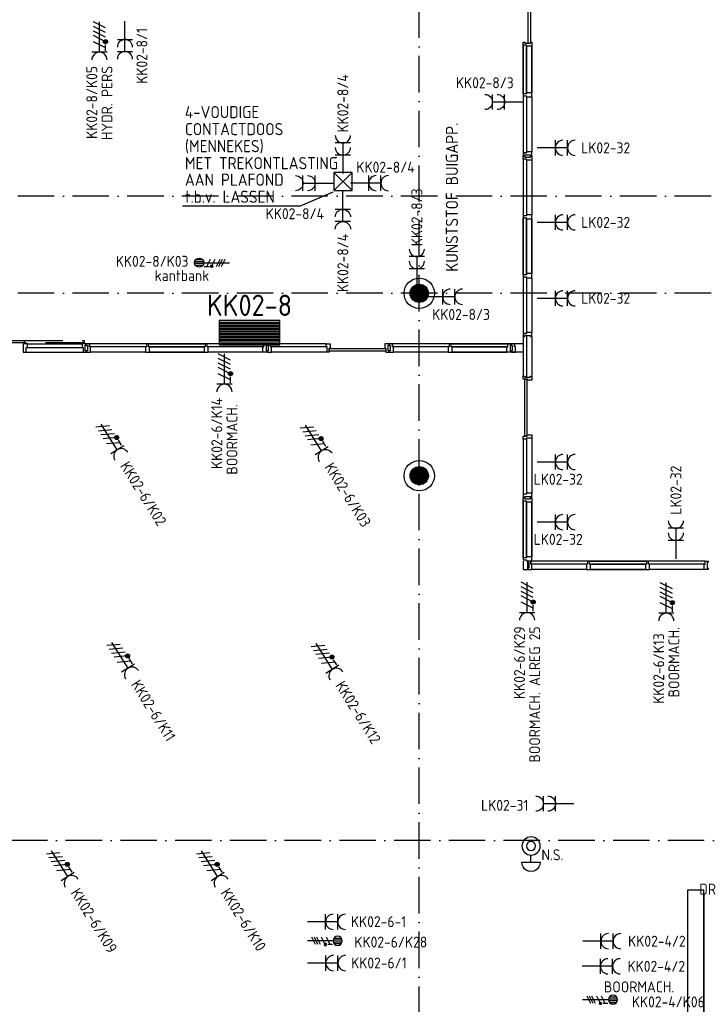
# Model space of a CAD drawing. Header units: millimetres. Extents: x 90707 to 259985, y -1262 to 84291.
# Tile 51 of 75: x 159476 to 170799, y 55115 to 71308. Entities that reach past the tile are written whole.
import ezdxf
from ezdxf.enums import TextEntityAlignment as Align

# ---------------------------------------------------------------- set-up
doc = ezdxf.new("R2010")
doc.units = ezdxf.units.MM
doc.header["$LTSCALE"] = 100
doc.linetypes.add('DASHDOT', pattern=[9, 6, -1.5, 0, -1.5])
doc.linetypes.add('HIDDEN', pattern=[9.525, 6.35, -3.175])
doc.layers.get('0').update_dxf_attribs({"linetype": 'CONTINUOUS'})
for name, color, linetype in [('AANSLWCD', 3, 'CONTINUOUS'), ('ABNSLWCD_ATTRIB', 2, 'CONTINUOUS'), ('AL$7----_STRAMIEN', 1, 'DASHDOT'), ('AL$8----_HULPKOLOM', 2, 'CONTINUOUS'), ('AL22----_BINNENWAND', 7, 'CONTINUOUS'), ('AL28----_KONSTRUKTIE', 3, 'CONTINUOUS'), ('AL31----_BUITENKOZ', 7, 'CONTINUOUS'), ('AL32----_BINNENKOZ', 7, 'CONTINUOUS'), ('ALXAA---_GEWBETON', 12, 'CONTINUOUS'), ('EB62203-_ATTRIB', 2, 'CONTINUOUS'), ('EB62205-_ATTRIB', 2, 'CONTINUOUS'), ('EB62208-_ATTRIB', 2, 'CONTINUOUS'), ('EB62209-_ATTRIB', 2, 'CONTINUOUS'), ('EB6441--_ATTRIB', 2, 'CONTINUOUS'), ('EL62203-_KRACHT-WCD230', 3, 'CONTINUOUS'), ('EL62205-_KRACHT-KAST', 3, 'CONTINUOUS'), ('EL62208-_KRACHT-WCD400', 3, 'CONTINUOUS'), ('EL62209-_KRACHT-ASP400', 3, 'CONTINUOUS'), ('EL6441--_DATACOM', 3, 'CONTINUOUS'), ('EL6521--_BEWAKING', 3, 'CONTINUOUS'), ('KABELGOOT', 8, 'CONTINUOUS'), ('LIJN025', 10, 'CONTINUOUS'), ('TEKST25', 1, 'CONTINUOUS'), ('VOLGNUMMER', 7, 'CONTINUOUS')]:
    doc.layers.add(name, color=color, linetype=linetype)
doc.styles.add('1_8', font='ISO', dxfattribs={"height": 1.8})
doc.styles.add('2_0', font='iso', dxfattribs={"height": 200})
doc.styles.add('3_5', font='iso', dxfattribs={"height": 3.5})
doc.styles.add('NORATT', font='isocp.shx')
doc.styles.get("Standard").update_dxf_attribs({"font": 'iso.shx'})

# ---------------------------------------------------------------- blocks, each defined once
blk = doc.blocks.new('ES3W2A')
for p, q in [((1.25, 2), (-1.25, 2)), ((0, 2), (0, -3)), ((1.25, 0), (-1.25, 0))]:
    blk.add_line(p, q)
for centre in [(0, 3.25), (0, 1.25)]:
    blk.add_arc(centre, 1.25, 180, 0)
at = {"style": '1_8'}
for tag, flags, p in [('VERMOGEN', 9, (-2.5, 5)), ('GROEP', 8, (0, 5)), ('SCHAK', 8, (2.5, 5)), ('GELIJK', 9, (5, 5)), ('TAL', 8, (2.5, 5)), ('KAST', 9, (7, 5))]:
    blk.add_attdef(tag, text='', height=1.8, rotation=90, dxfattribs=dict(at, flags=flags)).set_placement(p, align=Align.MIDDLE_CENTER)
at = {"style": '1_8', "width": 0.7, "flags": 8}
blk.add_attdef('DOEL', text='', height=1.8, rotation=90, dxfattribs=at).set_placement((-2.5, 5), align=Align.MIDDLE_LEFT)
at = {"style": '1_8', "flags": 9}
blk.add_attdef('M_CODE', text='', height=1.8, dxfattribs=at).set_placement((0, 0), align=Align.MIDDLE_CENTER)
blk = doc.blocks.new('ES111261')
for p, q in [((-5, 1.75), (5, 1.75)), ((-5, 1.5), (5, 1.5)), ((-5, 1.25), (5, 1.25)), ((-5, 1), (5, 1)), ((-5, 0.75), (5, 0.75)), ((-5, 0.5), (5, 0.5)), ((-5, 0.25), (5, 0.25)), ((-5, 0), (5, 0)), ((-5, -0.25), (5, -0.25)), ((-5, -0.5), (5, -0.5)), ((-5, -0.75), (5, -0.75)), ((-5, -1), (5, -1)), ((-5, -1.25), (5, -1.25)), ((-5, -1.5), (5, -1.5)), ((-5, -1.75), (5, -1.75)), ((-5, -2), (5, -2))]:
    blk.add_line(p, q)
blk.add_lwpolyline([(-5, -2), (5, -2), (5, 2), (-5, 2)], close=True)
for tag, height, style, flags, p in [('GROEPI', 1.8, '1_8', 9, (0, 9.5)), ('GROEP', 1.8, '1_8', 8, (0, 7.5)), ('CODE', 3.5, '3_5', 8, (0, 4.5)), ('M_CODE', 1.8, '1_8', 9, (0, 0)), ('KAST', 1.8, '1_8', 9, (0, -3.5)), ('VERMOGEN', 1.8, '1_8', 9, (0, -5.5)), ('DOEL', 1.8, '1_8', 9, (0, -7.5)), ('VERMOGENI', 1.8, '1_8', 9, (0, -9.5)), ('DOELI', 1.8, '1_8', 9, (0, -11.5))]:
    blk.add_attdef(tag, text='', height=height, dxfattribs=dict(style=style, flags=flags)).set_placement(p, align=Align.MIDDLE_CENTER)
at = {"style": '1_8', "flags": 9}
blk.add_attdef('RUIMTE', text='', height=1.8, dxfattribs=at).set_placement((0, -9.5), align=Align.MIDDLE)
blk = doc.blocks.new('ES2X2')
for p, q in [((-0.45, 1.4), (-0.45, 2.6)), ((-0.15, 1.27), (-0.15, 2.73)), ((0.15, 1.27), (0.15, 2.73)), ((0.45, 1.4), (0.45, 2.6)), ((0, 1.25), (0, -3))]:
    blk.add_line(p, q)
at = {"color": 1}
for p, q in [((-0.72, -0.21), (-0.72, 0.11)), ((-0.64, -0.25), (-0.64, 0.15)), ((-0.6, 1.15), (-0.6, 0.35)), ((-0.6, 0.75), (0.6, 0.15)), ((-0.56, -0.25), (-0.56, 0.15)), ((-0.48, -0.21), (-0.48, 0.11)), ((-0.6, -0.05), (0.6, -0.65)), ((-0.6, -0.85), (0.6, -1.45)), ((-0.6, -1.25), (0.6, -1.85)), ((-0.6, -1.65), (0.6, -2.25))]:
    blk.add_line(p, q, dxfattribs=at)
blk.add_circle((0, 2), 0.75)
blk.add_circle((-0.6, -0.05), 0.2, dxfattribs=at)
at = {"style": '1_8'}
for tag, flags, p in [('VERMOGEN', 9, (-2.5, 4.5)), ('GROEP', 8, (0, 4.5)), ('SCHAK', 8, (2.5, 4.5)), ('KAST', 9, (7, 4.5)), ('DOEL', 8, (-2.5, 1))]:
    blk.add_attdef(tag, text='', height=1.8, rotation=90, dxfattribs=dict(at, flags=flags)).set_placement(p, align=Align.MIDDLE_LEFT)
at = {"style": '1_8', "flags": 8}
blk.add_attdef('TAL', text='', height=1.8, rotation=90, dxfattribs=at).set_placement((2.5, 4.5), align=Align.MIDDLE_CENTER)
at = {"style": '1_8', "flags": 9}
blk.add_attdef('M_CODE', text='', height=1.8, dxfattribs=at).set_placement((0, 0), align=Align.MIDDLE_CENTER)
blk = doc.blocks.new('ES1116A3')
at = {"ltscale": 0.5}
for p, q in [((-1.5, 1.5), (1.5, -1.5)), ((-1.5, -1.5), (1.5, 1.5))]:
    blk.add_line(p, q, dxfattribs=at)
blk.add_lwpolyline([(-1.5, -1.5), (1.5, -1.5), (1.5, 1.5), (-1.5, 1.5)], close=True)
at = {"ltscale": 0.5, "style": '1_8'}
for tag, flags, p in [('VERMOGEN', 9, (-2.5, 3.25)), ('GROEP', 8, (0, 3.25)), ('SCHAK', 8, (2.5, 3.25)), ('KAST', 9, (7, 3.25)), ('DOEL', 8, (-2.5, -0.25))]:
    blk.add_attdef(tag, text='', height=1.8, rotation=90, dxfattribs=dict(at, flags=flags)).set_placement(p, align=Align.MIDDLE_LEFT)
for tag, flags, p in [('GELIJK', 9, (5, 3.25)), ('TAL', 8, (2.5, 3.25))]:
    blk.add_attdef(tag, text='', height=1.8, rotation=90, dxfattribs=dict(at, flags=flags)).set_placement(p, align=Align.MIDDLE_CENTER)
at = {"ltscale": 0.5, "style": '1_8', "flags": 8}
for tag, p in [('NUMMER', (0, 3)), ('CODE', (0, 0))]:
    blk.add_attdef(tag, text='', height=1.8, dxfattribs=at).set_placement(p, align=Align.MIDDLE)
at = {"ltscale": 0.5, "style": '1_8', "flags": 9}
blk.add_attdef('M_CODE', text='', height=1.8, dxfattribs=at).set_placement((0, 0), align=Align.MIDDLE_CENTER)
blk = doc.blocks.new('ES111454')
for p, q in [((-1.51, 2.61), (1.49, 2.61)), ((-0.01, 2.61), (-0.01, 1.44))]:
    blk.add_line(p, q)
for radius in [1.5, 0.75]:
    blk.add_circle((0.01, -0.08), radius)
blk.add_arc((-0.01, 2.64), 1.5, 358.854, 181.146)
at = {"style": '1_8'}
for tag, flags, p in [('NUMMER', 8, (0.01, 5.42)), ('CODE', 8, (0.01, 2.92)), ('M_CODE', 9, (0.01, -0.08))]:
    blk.add_attdef(tag, text='', height=2, dxfattribs=dict(at, flags=flags)).set_placement(p, align=Align.MIDDLE)
blk = doc.blocks.new('ES2W4A')
at = {"color": 0, "ltscale": 0.5}
for p, q in [((-1.25, 2), (1.25, 2)), ((0, 2), (0, -3))]:
    blk.add_line(p, q, dxfattribs=at)
at = {"color": 0}
for p, q in [((-1.25, 2), (1.25, 2)), ((0, 2), (0, -3))]:
    blk.add_line(p, q, dxfattribs=at)
at = {"color": 1, "ltscale": 0.5}
for p, q in [((-1, 1.75), (-1, 0.75)), ((-1.2, -0.02), (-1.2, 0.52)), ((-1.07, -0.08), (-1.07, 0.58)), ((-1, 1.25), (1, 0.25)), ((-1, 0.25), (1, -0.75)), ((-0.93, -0.08), (-0.93, 0.58)), ((-0.8, -0.02), (-0.8, 0.52)), ((-1, -0.5), (1, -1.5)), ((-1, -1.25), (1, -2.25)), ((-1, -2), (1, -3))]:
    blk.add_line(p, q, dxfattribs=at)
at = {"color": 1}
for p, q in [((-1, 1.75), (-1, 0.75)), ((-1.2, -0.02), (-1.2, 0.52)), ((-1.07, -0.08), (-1.07, 0.58)), ((-1, 1.25), (1, 0.25)), ((-1, 0.25), (1, -0.75)), ((-0.93, -0.08), (-0.93, 0.58)), ((-0.8, -0.02), (-0.8, 0.52)), ((-1, -0.5), (1, -1.5)), ((-1, -1.25), (1, -2.25)), ((-1, -2), (1, -3))]:
    blk.add_line(p, q, dxfattribs=at)
at = {"color": 1, "ltscale": 0.5}
blk.add_circle((-1, 0.25), 0.333, dxfattribs=at)
at = {"color": 1}
blk.add_circle((-1, 0.25), 0.333, dxfattribs=at)
at = {"color": 0, "ltscale": 0.5}
blk.add_arc((0, 3.25), 1.25, 180, 0, dxfattribs=at)
at = {"color": 0}
blk.add_arc((0, 3.25), 1.25, 180, 0, dxfattribs=at)
at = {"ltscale": 0.5, "style": 'NORATT'}
for tag, flags, p in [('VERMOGEN', 9, (-3.75, 4.25)), ('GROEP', 8, (1.25, 4.25)), ('DOEL', 8, (-1.25, 4.25)), ('KAST', 9, (3.75, 4.25)), ('TAL', 8, (-3.75, 4.25))]:
    blk.add_attdef(tag, text='', height=1.8, rotation=90, dxfattribs=dict(at, flags=flags)).set_placement(p, align=Align.MIDDLE_LEFT)
at = {"style": '1_8'}
for tag, flags, p in [('VERMOGEN', 9, (-3.75, 4.25)), ('GROEP', 8, (1.25, 4.25)), ('DOEL', 8, (-1.25, 4.25)), ('KAST', 9, (3.75, 4.25)), ('TAL', 8, (-3.75, 4.25))]:
    blk.add_attdef(tag, text='', height=1.8, rotation=90, dxfattribs=dict(at, flags=flags)).set_placement(p, align=Align.MIDDLE_LEFT)
at = {"color": 0, "ltscale": 0.5, "style": 'NORATT', "width": 0.7, "flags": 8}
blk.add_attdef('SCHAK', text='', height=1.8, rotation=90, dxfattribs=at).set_placement((3.75, 4.25), align=Align.MIDDLE_LEFT)
at = {"color": 0, "style": '1_8', "width": 0.7, "flags": 8}
blk.add_attdef('SCHAK', text='', height=1.8, rotation=90, dxfattribs=at).set_placement((3.75, 4.25), align=Align.MIDDLE_LEFT)
at = {"ltscale": 0.5, "style": 'NORATT', "flags": 9}
blk.add_attdef('GELIJK', text='', height=1.8, rotation=90, dxfattribs=at).set_placement((5, 5), align=Align.MIDDLE_CENTER)
at = {"style": '1_8', "flags": 9}
blk.add_attdef('GELIJK', text='', height=1.8, rotation=90, dxfattribs=at).set_placement((5, 5), align=Align.MIDDLE_CENTER)
at = {"ltscale": 0.5, "style": 'NORATT', "flags": 9}
blk.add_attdef('M_CODE', text='', height=1.8, dxfattribs=at).set_placement((0, 0), align=Align.MIDDLE_CENTER)
at = {"style": '1_8', "flags": 9}
blk.add_attdef('M_CODE', text='', height=1.8, dxfattribs=at).set_placement((0, 0), align=Align.MIDDLE_CENTER)
blk = doc.blocks.new('EH100000')
at = {"linetype": 'ByBlock'}
for p, q in [((1, 0.5), (0, 0.5)), ((1, 0.5, 1), (0, 0.5, 1)), ((0, -0.5, 1), (1, -0.5, 1)), ((1, -0.5), (0, -0.5))]:
    blk.add_line(p, q, dxfattribs=at)
at = {"linetype": 'ByBlock', "invisible_edges": 15}
for points in [[(1, -0.5), (0, -0.5), (0, 0.5), (1, 0.5)], [(0, 0.5), (1, 0.5), (1, 0.5, 1), (0, 0.5, 1)], [(0, -0.5, 1), (1, -0.5, 1), (1, -0.5), (0, -0.5)]]:
    blk.add_3dface(points, dxfattribs=at)
at = {"linetype": 'ByBlock', "style": '2_0', "flags": 8}
blk.add_attdef('FUNCTIE', text='', height=0.5, dxfattribs=at).set_placement((0.5, 0), align=Align.MIDDLE)
at = {"linetype": 'ByBlock', "flags": 9}
blk.add_attdef('SCHOT', text='', height=0.5, dxfattribs=at).set_placement((0.5, 0), align=Align.MIDDLE)
blk = doc.blocks.new('EH100005')
blk.add_lwpolyline([(-1, -0.5), (0, -0.5), (0, 0.5), (-1, 0.5)])
at = {"style": '2_0', "flags": 9}
blk.add_attdef('HULPSTUK', text='', height=0.5, dxfattribs=at).set_placement((0, 0), align=Align.MIDDLE)
blk = doc.blocks.new('A$Cca306792')
at = {"layer": 'AL$7----_STRAMIEN', "color": 1}
for points in [[(74928, 39870), (74928, 78659)], [(86028, 69670), (49182, 69670)], [(86028, 68070), (47456, 68070)], [(146222, 59070), (2867, 59070)]]:
    blk.add_lwpolyline(points, dxfattribs=at)
at = {"layer": 'AL$8----_HULPKOLOM', "color": 8}
for centre in [(74928, 68070), (74928, 65070)]:
    blk.add_circle(centre, 250, dxfattribs=at)
at = {"layer": 'AL22----_BINNENWAND', "color": 8}
for p, q in [((76639, 63667), (76639, 63528)), ((76711, 63528), (76711, 63667)), ((76639, 63528), (76711, 63528))]:
    blk.add_line(p, q, dxfattribs=at)
at = {"layer": 'AL28----_KONSTRUKTIE', "color": 8}
for centre in [(74928, 68070), (74928, 65070)]:
    blk.add_circle(centre, 150, dxfattribs=at)
at = {"layer": 'AL31----_BUITENKOZ', "color": 8, "linetype": 'Continuous'}
for p, q in [((76717, 72183), (76717, 73133)), ((76758, 73133), (76758, 72203)), ((73448, 67120), (73448, 67161)), ((73448, 67161), (74378, 67161)), ((74378, 67120), (73448, 67120)), ((74378, 67161), (74378, 67120)), ((76700, 66655), (76659, 66655)), ((76659, 66655), (76659, 65725)), ((76700, 65725), (76700, 66655)), ((76659, 65725), (76700, 65725))]:
    blk.add_line(p, q, dxfattribs=at)
blk.add_lwpolyline([(67494, 67253), (67494, 67294), (68433, 67294), (68433, 67253)], close=True, dxfattribs=at)
at = {"layer": 'AL31----_BUITENKOZ', "color": 8, "linetype": 'HIDDEN'}
blk.add_lwpolyline([(68433, 67294), (69418, 67294), (69418, 67253), (68433, 67253)], dxfattribs=at)
at = {"layer": 'AL32----_BINNENKOZ', "color": 8}
for p, q in [((76639, 72201), (76664, 72201)), ((76639, 72151), (76639, 72201)), ((76639, 71349), (76639, 72151)), ((76639, 72151), (76639, 71349)), ((76690, 72151), (76639, 72151)), ((76664, 72201), (76664, 72185)), ((76664, 72185), (76756, 72185)), ((76690, 72134), (76690, 72151)), ((76690, 71366), (76690, 72134)), ((76690, 72134), (76690, 71366)), ((76778, 72134), (76690, 72134)), ((76756, 72185), (76756, 72201)), ((76756, 72201), (76778, 72201)), ((76778, 72201), (76778, 72134)), ((76778, 71366), (76778, 72134)), ((76778, 72134), (76778, 71366)), ((76778, 71366), (76778, 72134)), ((76778, 72134), (76778, 71366)), ((76690, 71349), (76639, 71349)), ((76639, 71349), (76639, 71316)), ((76639, 71316), (76639, 70381)), ((76639, 71316), (76690, 71316)), ((76778, 71366), (76690, 71366)), ((76690, 71366), (76690, 71349)), ((76690, 71316), (76690, 71299)), ((76690, 71299), (76690, 70398)), ((76690, 71299), (76778, 71299)), ((76778, 71299), (76778, 71366)), ((76778, 71299), (76778, 70398)), ((76639, 70381), (76690, 70381)), ((76690, 70381), (76639, 70381)), ((76639, 70381), (76639, 70331)), ((76639, 70331), (76664, 70331)), ((76639, 70326), (76664, 70326)), ((76639, 70276), (76639, 70326)), ((76639, 70276), (76639, 69343)), ((76690, 70276), (76639, 70276)), ((76664, 70331), (76664, 70347)), ((76664, 70347), (76756, 70347)), ((76664, 70326), (76664, 70310)), ((76664, 70310), (76756, 70310)), ((76778, 70398), (76690, 70398)), ((76690, 70398), (76690, 70381)), ((76690, 70259), (76690, 70276)), ((76756, 70347), (76756, 70331)), ((76756, 70331), (76778, 70331)), ((76756, 70310), (76756, 70326)), ((76756, 70326), (76778, 70326)), ((76778, 70331), (76778, 70398)), ((76778, 70326), (76778, 70259)), ((76690, 70259), (76690, 69360)), ((76778, 70259), (76690, 70259)), ((76778, 70259), (76778, 69360)), ((76778, 70259), (76778, 69360)), ((76690, 69343), (76639, 69343)), ((76639, 69343), (76639, 69310)), ((76639, 69310), (76639, 68376)), ((76639, 68376), (76639, 69310)), ((76639, 69310), (76690, 69310)), ((76778, 69360), (76690, 69360)), ((76690, 69360), (76690, 69343)), ((76690, 69310), (76690, 69293)), ((76778, 69293), (76778, 69360)), ((76690, 69293), (76690, 68393)), ((76690, 68393), (76690, 69293)), ((76690, 69293), (76778, 69293)), ((76778, 69293), (76778, 68393)), ((76778, 68393), (76778, 69293)), ((76778, 69293), (76778, 68393)), ((76778, 68393), (76778, 69293)), ((76690, 68376), (76639, 68376)), ((76639, 68376), (76639, 68343)), ((76639, 68343), (76690, 68343)), ((76639, 68343), (76639, 67408)), ((76778, 68393), (76690, 68393)), ((76690, 68393), (76690, 68376)), ((76690, 68343), (76690, 68326)), ((76778, 68326), (76778, 68393)), ((76690, 68326), (76778, 68326)), ((76690, 68326), (76690, 67425)), ((76778, 68326), (76778, 67425)), ((76639, 67408), (76690, 67408)), ((76690, 67408), (76639, 67408)), ((76639, 67408), (76639, 67358)), ((76639, 67375), (76639, 66705)), ((76664, 67358), (76664, 67374)), ((76664, 67374), (76756, 67374)), ((76778, 67425), (76690, 67425)), ((76690, 67425), (76690, 67408)), ((76756, 67374), (76756, 67358)), ((76778, 67358), (76778, 67425)), ((69457, 67239), (69457, 67214)), ((69507, 67239), (69457, 67239)), ((69457, 67214), (69473, 67214)), ((69473, 67214), (69473, 67122)), ((69507, 67239), (69507, 67188)), ((70441, 67239), (69507, 67239)), ((69507, 67188), (69507, 67239)), ((70441, 67239), (70441, 67188)), ((70474, 67239), (70441, 67239)), ((71408, 67239), (70474, 67239)), ((70474, 67188), (70474, 67239)), ((70474, 67239), (71408, 67239)), ((71408, 67239), (71408, 67188)), ((71441, 67239), (71408, 67239)), ((72375, 67239), (71441, 67239)), ((71441, 67188), (71441, 67239)), ((72375, 67188), (72375, 67239)), ((72375, 67239), (72425, 67239)), ((72425, 67214), (72409, 67214)), ((72409, 67214), (72409, 67122)), ((72425, 67239), (72425, 67214)), ((72430, 67239), (72430, 67214)), ((72480, 67239), (72430, 67239)), ((72430, 67214), (72446, 67214)), ((72446, 67214), (72446, 67122)), ((73397, 67239), (72480, 67239)), ((72480, 67188), (72480, 67239)), ((73397, 67239), (73464, 67239)), ((73397, 67188), (73397, 67239)), ((73464, 67239), (73464, 67167)), ((74431, 67239), (74364, 67239)), ((74364, 67239), (74364, 67167)), ((74415, 67125), (74415, 67217)), ((74415, 67217), (74431, 67217)), ((74431, 67217), (74431, 67239)), ((74436, 67239), (74436, 67214)), ((74486, 67239), (74436, 67239)), ((74436, 67214), (74452, 67214)), ((74452, 67214), (74452, 67122)), ((74486, 67239), (74486, 67188)), ((74486, 67188), (74486, 67239)), ((75420, 67239), (74486, 67239)), ((75420, 67239), (75420, 67188)), ((75453, 67239), (75420, 67239)), ((75453, 67239), (76387, 67239)), ((76639, 67239), (75453, 67239)), ((75453, 67188), (75453, 67239)), ((76387, 67188), (76387, 67239)), ((76387, 67239), (76437, 67239)), ((76437, 67214), (76421, 67214)), ((76421, 67214), (76421, 67122)), ((76437, 67239), (76437, 67214)), ((76442, 67239), (76442, 67214)), ((76492, 67239), (76442, 67239)), ((76442, 67214), (76458, 67214)), ((76458, 67214), (76458, 67122)), ((76492, 67239), (76492, 67188)), ((76492, 67188), (76492, 67239)), ((76639, 67358), (76664, 67358)), ((76690, 67358), (76690, 66689)), ((76756, 67358), (76778, 67358)), ((76778, 67358), (76778, 66716)), ((69473, 67122), (69457, 67122)), ((69457, 67122), (69457, 67100)), ((69457, 67100), (69524, 67100)), ((69524, 67188), (69507, 67188)), ((70424, 67188), (69524, 67188)), ((69524, 67100), (69524, 67188)), ((70424, 67100), (69524, 67100)), ((70441, 67188), (70424, 67188)), ((70424, 67188), (70424, 67100)), ((70424, 67100), (70491, 67100)), ((70491, 67188), (70474, 67188)), ((71391, 67188), (70491, 67188)), ((70491, 67100), (70491, 67188)), ((70491, 67188), (71391, 67188)), ((71391, 67100), (70491, 67100)), ((70491, 67100), (71391, 67100)), ((71391, 67100), (70491, 67100)), ((70491, 67100), (71391, 67100)), ((71408, 67188), (71391, 67188)), ((71391, 67188), (71391, 67100)), ((71391, 67100), (71458, 67100)), ((71458, 67188), (71441, 67188)), ((72358, 67188), (71458, 67188)), ((71458, 67100), (71458, 67188)), ((72358, 67100), (71458, 67100)), ((72358, 67100), (71458, 67100)), ((72358, 67100), (72358, 67188)), ((72358, 67188), (72375, 67188)), ((72425, 67100), (72358, 67100)), ((72409, 67122), (72425, 67122)), ((72425, 67122), (72425, 67100)), ((72446, 67122), (72430, 67122)), ((72430, 67122), (72430, 67100)), ((72430, 67100), (72497, 67100)), ((72497, 67188), (72480, 67188)), ((73414, 67100), (72480, 67100)), ((73397, 67188), (72497, 67188)), ((72497, 67100), (72497, 67188)), ((73414, 67188), (73397, 67188)), ((73414, 67100), (73414, 67188)), ((73444, 67100), (73414, 67100)), ((73464, 67167), (73444, 67167)), ((73444, 67167), (73444, 67100)), ((74364, 67167), (74381, 67167)), ((74381, 67167), (74381, 67100)), ((74381, 67100), (74431, 67100)), ((74431, 67125), (74415, 67125)), ((74431, 67100), (74431, 67125)), ((74452, 67122), (74436, 67122)), ((74436, 67122), (74436, 67100)), ((74436, 67100), (74503, 67100)), ((74503, 67188), (74486, 67188)), ((74503, 67100), (74503, 67188)), ((75403, 67188), (74503, 67188)), ((75403, 67100), (74503, 67100)), ((75420, 67188), (75403, 67188)), ((75403, 67188), (75403, 67100)), ((75403, 67100), (75470, 67100)), ((75470, 67188), (75453, 67188)), ((75470, 67188), (76370, 67188)), ((76370, 67188), (75470, 67188)), ((75470, 67100), (75470, 67188)), ((75470, 67100), (76370, 67100)), ((76370, 67100), (75470, 67100)), ((75470, 67100), (76370, 67100)), ((76639, 67100), (75470, 67100)), ((76370, 67100), (76370, 67188)), ((76370, 67188), (76387, 67188)), ((76437, 67100), (76370, 67100)), ((76421, 67122), (76437, 67122)), ((76437, 67122), (76437, 67100)), ((76458, 67122), (76442, 67122)), ((76442, 67122), (76442, 67100)), ((76442, 67100), (76509, 67100)), ((76509, 67188), (76492, 67188)), ((76509, 67100), (76509, 67188)), ((76639, 66707), (76664, 66707)), ((76639, 66657), (76639, 66707)), ((76706, 66657), (76639, 66657)), ((76664, 66707), (76664, 66691)), ((76664, 66691), (76756, 66691)), ((76706, 66640), (76706, 66657)), ((76778, 66640), (76706, 66640)), ((76756, 66691), (76756, 66707)), ((76756, 66707), (76778, 66707)), ((76778, 66707), (76778, 66640)), ((76639, 65673), (76639, 65723)), ((76639, 65723), (76702, 65723)), ((76639, 65682), (76639, 64764)), ((76690, 65673), (76639, 65673)), ((76778, 65690), (76690, 65690)), ((76690, 65690), (76690, 65673)), ((76690, 65682), (76690, 64781)), ((76702, 65723), (76702, 65740)), ((76702, 65740), (76778, 65740)), ((76778, 65740), (76778, 65690)), ((76778, 65698), (76778, 64764)), ((76778, 64781), (76690, 64781)), ((76690, 64781), (76690, 64764)), ((76778, 64714), (76778, 64781)), ((76690, 64764), (76639, 64764)), ((76639, 64764), (76639, 64714)), ((76639, 64714), (76664, 64714)), ((76639, 64704), (76664, 64704)), ((76639, 64654), (76639, 64704)), ((76639, 63720), (76639, 64654)), ((76639, 64654), (76639, 63720)), ((76690, 64654), (76639, 64654)), ((76664, 64714), (76664, 64730)), ((76664, 64730), (76756, 64730)), ((76664, 64704), (76664, 64688)), ((76664, 64688), (76756, 64688)), ((76690, 64637), (76690, 64654)), ((76690, 63737), (76690, 64637)), ((76690, 64637), (76690, 63737)), ((76778, 64637), (76690, 64637)), ((76756, 64730), (76756, 64714)), ((76756, 64714), (76778, 64714)), ((76756, 64688), (76756, 64704)), ((76756, 64704), (76778, 64704)), ((76778, 64704), (76778, 64637)), ((76778, 63737), (76778, 64637)), ((76778, 64637), (76778, 63737)), ((76778, 63737), (76778, 64637)), ((76778, 64637), (76778, 63737)), ((76690, 63720), (76639, 63720)), ((76639, 63720), (76639, 63687)), ((76639, 63687), (76690, 63687)), ((76778, 63737), (76690, 63737)), ((76690, 63737), (76690, 63720)), ((76690, 63687), (76690, 63670)), ((76690, 63670), (76778, 63670)), ((76711, 63667), (76711, 63642)), ((76711, 63642), (76727, 63642)), ((76727, 63642), (76727, 63550)), ((76761, 63667), (76761, 63616)), ((76761, 63616), (76761, 63667)), ((77696, 63667), (76761, 63667)), ((76778, 63670), (76778, 63737)), ((77696, 63667), (77696, 63616)), ((77729, 63667), (77696, 63667)), ((77729, 63616), (77729, 63667)), ((78663, 63667), (77729, 63667)), ((77729, 63667), (78663, 63667)), ((78663, 63667), (78663, 63616)), ((78696, 63667), (78663, 63667)), ((79629, 63667), (78696, 63667)), ((78696, 63616), (78696, 63667)), ((79629, 63616), (79629, 63667)), ((79629, 63667), (79679, 63667)), ((79679, 63642), (79663, 63642)), ((79663, 63642), (79663, 63550)), ((79679, 63667), (79679, 63642)), ((76727, 63550), (76711, 63550)), ((76711, 63550), (76711, 63528)), ((76711, 63528), (76778, 63528)), ((76778, 63616), (76761, 63616)), ((76778, 63528), (76778, 63616)), ((77679, 63616), (76778, 63616)), ((77679, 63528), (76778, 63528)), ((77696, 63616), (77679, 63616)), ((77679, 63616), (77679, 63528)), ((77679, 63528), (77746, 63528)), ((77746, 63616), (77729, 63616)), ((77746, 63528), (77746, 63616)), ((78646, 63616), (77746, 63616)), ((77746, 63616), (78646, 63616)), ((78646, 63528), (77746, 63528)), ((77746, 63528), (78646, 63528)), ((78646, 63528), (77746, 63528)), ((77746, 63528), (78646, 63528)), ((78663, 63616), (78646, 63616)), ((78646, 63616), (78646, 63528)), ((78646, 63528), (78713, 63528)), ((78713, 63616), (78696, 63616)), ((79612, 63616), (78713, 63616)), ((78713, 63528), (78713, 63616)), ((79612, 63528), (78713, 63528)), ((79612, 63528), (78713, 63528)), ((79612, 63528), (79612, 63616)), ((79612, 63616), (79629, 63616)), ((79679, 63528), (79612, 63528)), ((79663, 63550), (79679, 63550)), ((79679, 63550), (79679, 63528))]:
    blk.add_line(p, q, dxfattribs=at)
blk.add_lwpolyline([(68484, 67176), (68484, 67239), (68417, 67239), (68417, 67100), (68467, 67100), (68467, 67176)], close=True, dxfattribs=at)
for points in [[(68484, 67239), (69385, 67239)], [(69452, 67100), (69452, 67125), (69436, 67125), (69436, 67217), (69452, 67217), (69452, 67239), (69385, 67239), (69385, 67176), (69402, 67176), (69402, 67100), (69452, 67100)], [(68467, 67100), (69402, 67100)], [(68484, 67176), (69385, 67176)]]:
    blk.add_lwpolyline(points, dxfattribs=at)
at = {"layer": 'ALXAA---_GEWBETON', "color": 8}
for p, q in [((74828, 67958), (74828, 68181)), ((74848, 67943), (74848, 68196)), ((74868, 67932), (74868, 68207)), ((74888, 67925), (74888, 68214)), ((74908, 67921), (74908, 68218)), ((74928, 67920), (74928, 68220)), ((74948, 67921), (74948, 68218)), ((74968, 67925), (74968, 68214)), ((74988, 67932), (74988, 68207)), ((75008, 67943), (75008, 68196)), ((75028, 67958), (75028, 68181)), ((74788, 68016), (74788, 68123)), ((74808, 67980), (74808, 68160)), ((75048, 67980), (75048, 68160)), ((75068, 68016), (75068, 68123)), ((74788, 65016), (74788, 65123)), ((74808, 64980), (74808, 65160)), ((74828, 64958), (74828, 65181)), ((74848, 64943), (74848, 65196)), ((74868, 64932), (74868, 65207)), ((74888, 64925), (74888, 65214)), ((74908, 64921), (74908, 65218)), ((74928, 64920), (74928, 65220)), ((74948, 64921), (74948, 65218)), ((74968, 64925), (74968, 65214)), ((74988, 64932), (74988, 65207)), ((75008, 64943), (75008, 65196)), ((75028, 64958), (75028, 65181)), ((75048, 64980), (75048, 65160)), ((75068, 65016), (75068, 65123))]:
    blk.add_line(p, q, dxfattribs=at)
at = {"layer": 'KABELGOOT', "yscale": 270, "zscale": 60, "rotation": 90}
for name, p, xscale in [('EH100005', (79472, 58256), 60), ('EH100000', (79473, 37891), 20309.99999999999)]:
    blk.add_blockref(name, p, dxfattribs=dict(at, xscale=xscale))
at = {"layer": 'VOLGNUMMER', "color": 252, "linetype": 'ByBlock'}
for tag, p in [('0.28', (16187, 74214)), ('0.16', (78893, 73105)), ('0.17', (62961, 72994)), ('0.29', (35887, 72529)), ('0.18', (53124, 64542)), ('0.701', (85482, 63517)), ('0.30', (29366, 63128)), ('0.32', (36092, 63166)), ('0.12', (90689, 63024)), ('0.29A', (33165, 62745)), ('0.30', (38191, 61494)), ('0.19', (61479, 61433)), ('0.27', (17657, 61363)), ('0.14', (89762, 60088)), ('0.33', (45869, 59450)), ('0.15', (73454, 57402)), ('0.801', (112714, 57073)), ('0.25', (28058, 57013)), ('0.18A', (61029, 56759)), ('0.26A', (36299, 54851)), ('0.20', (60895, 53506)), ('0.800', (90980, 50804)), ('0.25A', (73288, 48435)), ('0.21', (58702, 48178)), ('0.300', (94483, 48257)), ('0.24', (35041, 47783)), ('0.102', (87631, 47613)), ('0.203', (95795, 46197)), ('0.26', (18559, 46119)), ('0.802', (68387, 42721)), ('0.204', (95497, 42149)), ('0.07B', (66790, 38909)), ('0.702', (95327, 36513))]:
    blk.add_attdef(tag, text='', height=250, dxfattribs=at).set_placement(p, align=Align.MIDDLE_CENTER)
at = {"layer": 'VOLGNUMMER', "color": 8, "linetype": 'ByBlock'}
blk.add_attdef('0.600', text='', height=250, dxfattribs=at).set_placement((96800, 48300), align=Align.MIDDLE_CENTER)

msp = doc.modelspace()

# ---------------------------------------------------------------- linework, layer by layer
at = {"layer": 'LIJN025'}
for p, q in [((164091, 68245), (164629, 68474)), ((162152, 68245), (164091, 68245))]:
    msp.add_line(p, q, dxfattribs=at)

# ---------------------------------------------------------------- block references
at = {"layer": 'AANSLWCD'}
ref = msp.add_blockref('ES3W2A', (168284, 69200), dxfattribs=dict(at, xscale=100, yscale=100, zscale=100, rotation=270))
ref.add_attrib('GROEP', 'LK02-32', dxfattribs={"layer": 'ABNSLWCD_ATTRIB', "color": 1, "height": 180, "style": '1_8', "flags": 8}).set_placement((168709, 69200), align=Align.MIDDLE_LEFT)
ref = msp.add_blockref('ES3W2A', (168284, 67974), dxfattribs=dict(at, xscale=100, yscale=100, zscale=100, rotation=270))
ref.add_attrib('GROEP', 'LK02-32', dxfattribs={"layer": 'ABNSLWCD_ATTRIB', "color": 1, "height": 180, "style": '1_8', "flags": 8}).set_placement((168709, 67974), align=Align.MIDDLE_LEFT)
ref = msp.add_blockref('ES3W2A', (168284, 66725), dxfattribs=dict(at, xscale=100, yscale=100, zscale=100, rotation=270))
ref.add_attrib('GROEP', 'LK02-32', dxfattribs={"layer": 'ABNSLWCD_ATTRIB', "color": 1, "height": 180, "style": '1_8', "flags": 8}).set_placement((168709, 66725), align=Align.MIDDLE_LEFT)
ref = msp.add_blockref('ES3W2A', (168284, 64033), dxfattribs=dict(at, xscale=100, yscale=100, zscale=100, rotation=270))
ref.add_attrib('GROEP', 'LK02-32', dxfattribs={"layer": 'ABNSLWCD_ATTRIB', "color": 1, "height": 180, "style": '1_8', "flags": 8}).set_placement((167928, 63750), align=Align.MIDDLE_LEFT)
ref = msp.add_blockref('ES3W2A', (170266, 62743), dxfattribs=dict(at, xscale=100, yscale=100, zscale=100))
ref.add_attrib('GROEP', 'LK02-32', dxfattribs={"layer": 'ABNSLWCD_ATTRIB', "color": 1, "height": 180, "rotation": 90, "style": '1_8', "flags": 8}).set_placement((170266, 63168), align=Align.MIDDLE_LEFT)
ref = msp.add_blockref('ES3W2A', (168284, 63044), dxfattribs=dict(at, xscale=100, yscale=100, zscale=100, rotation=270))
ref.add_attrib('GROEP', 'LK02-32', dxfattribs={"layer": 'ABNSLWCD_ATTRIB', "color": 1, "height": 180, "style": '1_8', "flags": 8}).set_placement((167928, 62761), align=Align.MIDDLE_LEFT)
ref = msp.add_blockref('ES3W2A', (168287, 58415, 1050), dxfattribs=dict(at, xscale=-100, yscale=100, zscale=100, rotation=90))
ref.add_attrib('GROEP', 'LK02-31', dxfattribs={"layer": 'ABNSLWCD_ATTRIB', "color": 1, "height": 180, "style": '1_8', "flags": 8}).set_placement((167063, 58387, 1050), align=Align.MIDDLE_LEFT)
ref = msp.add_blockref('ES3W2A', (164506, 56471), dxfattribs=dict(at, xscale=100, yscale=100, zscale=100, rotation=270))
ref.add_attrib('GROEP', 'KK02-6-1', dxfattribs={"layer": 'ABNSLWCD_ATTRIB', "color": 1, "height": 180, "style": '1_8', "flags": 8}).set_placement((164923, 56474), align=Align.MIDDLE_LEFT)
ref = msp.add_blockref('ES3W2A', (169033, 56153), dxfattribs=dict(at, xscale=100, yscale=100, zscale=100, rotation=270))
ref.add_attrib('GROEP', ' KK02-4/2', dxfattribs={"layer": 'ABNSLWCD_ATTRIB', "color": 1, "height": 180, "style": '1_8', "flags": 8}).set_placement((169377, 56153), align=Align.MIDDLE_LEFT)
ref = msp.add_blockref('ES3W2A', (164509, 55793), dxfattribs=dict(at, xscale=100, yscale=100, zscale=100, rotation=270))
ref.add_attrib('GROEP', 'KK02-6/1', dxfattribs={"layer": 'ABNSLWCD_ATTRIB', "color": 1, "height": 180, "style": '1_8', "flags": 8}).set_placement((164926, 55795), align=Align.MIDDLE_LEFT)
ref = msp.add_blockref('ES3W2A', (169024, 55740), dxfattribs=dict(at, xscale=100, yscale=100, zscale=100, rotation=270))
ref.add_attrib('GROEP', ' KK02-4/2', dxfattribs={"layer": 'ABNSLWCD_ATTRIB', "color": 1, "height": 180, "style": '1_8', "flags": 8}).set_placement((169368, 55740), align=Align.MIDDLE_LEFT)
at = {"layer": 'EL62203-_KRACHT-WCD230'}
ref = msp.add_blockref('ES3W2A', (161207, 70983), dxfattribs=dict(at, xscale=100, yscale=100, zscale=100, rotation=180))
ref.add_attrib('GROEP', 'KK02-8/1', dxfattribs={"layer": 'EB62203-_ATTRIB', "color": 1, "height": 180, "rotation": 90, "style": '1_8', "flags": 8}).set_placement((161486, 71171), align=Align.MIDDLE_RIGHT)
ref = msp.add_blockref('ES3W2A', (164791, 69080, 1050), dxfattribs=dict(at, xscale=100, yscale=100, zscale=100))
ref.add_attrib('GROEP', 'KK02-8/4', dxfattribs={"layer": 'EB62203-_ATTRIB', "color": 1, "height": 180, "rotation": 90, "style": '1_8', "flags": 8}).set_placement((164790, 69452, 1050), align=Align.MIDDLE_LEFT)
ref = msp.add_blockref('ES3W2A', (167450, 69954, 1050), dxfattribs=dict(at, xscale=-100, yscale=100, zscale=100, rotation=90))
ref.add_attrib('GROEP', 'KK02-8/3', dxfattribs={"layer": 'EB62203-_ATTRIB', "color": 1, "height": 180, "style": '1_8', "flags": 8}).set_placement((166649, 70270, 1050), align=Align.MIDDLE_LEFT)
ref = msp.add_blockref('ES3W2A', (165215, 68620, 1050), dxfattribs=dict(at, xscale=100, yscale=100, zscale=100, rotation=270))
ref.add_attrib('GROEP', 'KK02-8/4', dxfattribs={"layer": 'EB62203-_ATTRIB', "color": 1, "height": 180, "style": '1_8', "flags": 8}).set_placement((165012, 68882, 1050), align=Align.MIDDLE_LEFT)
ref = msp.add_blockref('ES3W2A', (164334, 68620, 1050), dxfattribs=dict(at, xscale=-100, yscale=100, zscale=100, rotation=90))
ref.add_attrib('GROEP', 'KK02-8/4', dxfattribs={"layer": 'EB62203-_ATTRIB', "color": 1, "height": 180, "style": '1_8', "flags": 8}).set_placement((163521, 68117, 1050), align=Align.MIDDLE_LEFT)
ref = msp.add_blockref('ES3W2A', (166006, 67211, 1050), dxfattribs=dict(at, xscale=100, yscale=100, zscale=100))
ref.add_attrib('GROEP', 'KK02-8/3', dxfattribs={"layer": 'EB62203-_ATTRIB', "color": 1, "height": 180, "rotation": 90, "style": '1_8', "flags": 8}).set_placement((166006, 67582, 1050), align=Align.MIDDLE_LEFT)
ref = msp.add_blockref('ES3W2A', (164791, 68188, 1050), dxfattribs=dict(at, xscale=-100, yscale=100, zscale=100, rotation=180))
ref.add_attrib('GROEP', 'KK02-8/4', dxfattribs={"layer": 'EB62203-_ATTRIB', "color": 1, "height": 180, "rotation": 90, "style": '1_8', "flags": 8}).set_placement((164790, 66827, 1050), align=Align.MIDDLE_LEFT)
ref = msp.add_blockref('ES3W2A', (166431, 66751, 1050), dxfattribs=dict(at, xscale=100, yscale=100, zscale=100, rotation=270))
ref.add_attrib('GROEP', 'KK02-8/3', dxfattribs={"layer": 'EB62203-_ATTRIB', "color": 1, "height": 180, "style": '1_8', "flags": 8}).set_placement((166258, 66460, 1050), align=Align.MIDDLE_LEFT)
at = {"layer": 'EL62205-_KRACHT-KAST'}
ref = msp.add_blockref('ES111261', (163255, 66160), dxfattribs=dict(at, xscale=100, yscale=100, zscale=100))
ref.add_attrib('CODE', 'KK02-8', dxfattribs={"layer": 'EB62205-_ATTRIB', "color": 3, "height": 350, "style": '3_5', "flags": 8}).set_placement((163255, 66610), align=Align.MIDDLE_CENTER)
at = {"layer": 'EL62208-_KRACHT-WCD400', "ltscale": 0.5}
ref = msp.add_blockref('ES2W4A', (160787, 70971), dxfattribs=dict(at, xscale=100, yscale=100, zscale=100, rotation=180))
ref.add_attrib('DOEL', 'HYDR. PERS', dxfattribs={"layer": 'EB62208-_ATTRIB', "color": 1, "ltscale": 0.5, "height": 180, "rotation": 90, "style": 'NORATT', "flags": 8}).set_placement((160912, 70546), align=Align.MIDDLE_RIGHT)
ref.add_attrib('GROEP', 'KK02-8/K05', dxfattribs={"layer": 'EB62208-_ATTRIB', "color": 1, "ltscale": 0.5, "height": 180, "rotation": 90, "style": 'NORATT', "flags": 8}).set_placement((160662, 70546), align=Align.MIDDLE_RIGHT)
ref = msp.add_blockref('ES2W4A', (162842, 65511), dxfattribs=dict(at, xscale=100, yscale=100, zscale=100, rotation=180))
ref.add_attrib('DOEL', 'BOORMACH. ', dxfattribs={"layer": 'EB62208-_ATTRIB', "color": 1, "ltscale": 0.5, "height": 180, "rotation": 90, "style": 'NORATT', "flags": 8}).set_placement((162967, 65086), align=Align.MIDDLE_RIGHT)
ref.add_attrib('GROEP', 'KK02-6/K14', dxfattribs={"layer": 'EB62208-_ATTRIB', "color": 1, "ltscale": 0.5, "height": 180, "rotation": 90, "style": 'NORATT', "flags": 8}).set_placement((162717, 65086), align=Align.MIDDLE_RIGHT)
ref = msp.add_blockref('ES2W4A', (160974, 64404, 1050), dxfattribs=dict(at, xscale=100, yscale=100, zscale=100, rotation=212.0261621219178))
ref.add_attrib('GROEP', 'KK02-6/K02', dxfattribs={"layer": 'EB62208-_ATTRIB', "color": 1, "ltscale": 0.5, "height": 180, "rotation": 302.0262, "style": 'NORATT', "flags": 8}).set_placement((161196, 64017, 1050), align=Align.MIDDLE_LEFT)
ref = msp.add_blockref('ES2W4A', (164334, 64386, 1050), dxfattribs=dict(at, xscale=100, yscale=100, zscale=100, rotation=212.0261621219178))
ref.add_attrib('GROEP', 'KK02-6/K03', dxfattribs={"layer": 'EB62208-_ATTRIB', "color": 1, "ltscale": 0.5, "height": 180, "rotation": 302.0262, "style": 'NORATT', "flags": 8}).set_placement((164556, 63998, 1050), align=Align.MIDDLE_LEFT)
ref = msp.add_blockref('ES2W4A', (167819, 61755, 1050), dxfattribs=dict(at, xscale=100, yscale=100, zscale=100, rotation=180))
ref.add_attrib('DOEL', 'BOORMACH. ALREG 25', dxfattribs={"layer": 'EB62208-_ATTRIB', "color": 1, "ltscale": 0.5, "height": 180, "rotation": 90, "style": 'NORATT', "flags": 8}).set_placement((167944, 61330, 1050), align=Align.MIDDLE_RIGHT)
ref.add_attrib('GROEP', 'KK02-6/K29', dxfattribs={"layer": 'EB62208-_ATTRIB', "color": 1, "ltscale": 0.5, "height": 180, "rotation": 90, "style": 'NORATT', "flags": 8}).set_placement((167694, 61330, 1050), align=Align.MIDDLE_RIGHT)
ref = msp.add_blockref('ES2W4A', (170108, 61745, 1050), dxfattribs=dict(at, xscale=100, yscale=100, zscale=100, rotation=180))
ref.add_attrib('DOEL', 'BOORMACH.', dxfattribs={"layer": 'EB62208-_ATTRIB', "color": 1, "ltscale": 0.5, "height": 180, "rotation": 90, "style": 'NORATT', "flags": 8}).set_placement((170233, 61320, 1050), align=Align.MIDDLE_RIGHT)
ref.add_attrib('GROEP', 'KK02-6/K13 ', dxfattribs={"layer": 'EB62208-_ATTRIB', "color": 1, "ltscale": 0.5, "height": 180, "rotation": 90, "style": 'NORATT', "flags": 8}).set_placement((169983, 61320, 1050), align=Align.MIDDLE_RIGHT)
ref = msp.add_blockref('ES2W4A', (161152, 60812), dxfattribs=dict(at, xscale=100, yscale=100, zscale=100, rotation=212.0261621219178))
ref.add_attrib('GROEP', 'KK02-6/K11', dxfattribs={"layer": 'EB62208-_ATTRIB', "color": 1, "ltscale": 0.5, "height": 180, "rotation": 302.0262, "style": 'NORATT', "flags": 8}).set_placement((161375, 60424), align=Align.MIDDLE_LEFT)
ref = msp.add_blockref('ES2W4A', (164512, 60793), dxfattribs=dict(at, xscale=100, yscale=100, zscale=100, rotation=212.0261621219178))
ref.add_attrib('GROEP', 'KK02-6/K12', dxfattribs={"layer": 'EB62208-_ATTRIB', "color": 1, "ltscale": 0.5, "height": 180, "rotation": 302.0262, "style": 'NORATT', "flags": 8}).set_placement((164735, 60406), align=Align.MIDDLE_LEFT)
ref = msp.add_blockref('ES2W4A', (160160, 57384), dxfattribs=dict(at, xscale=100, yscale=100, zscale=100, rotation=212.0261621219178))
ref.add_attrib('GROEP', 'KK02-6/K09', dxfattribs={"layer": 'EB62208-_ATTRIB', "color": 1, "ltscale": 0.5, "height": 180, "rotation": 302.0262, "style": 'NORATT', "flags": 8}).set_placement((160382, 56997), align=Align.MIDDLE_LEFT)
ref = msp.add_blockref('ES2W4A', (162625, 57384), dxfattribs=dict(at, xscale=100, yscale=100, zscale=100, rotation=212.0261621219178))
ref.add_attrib('GROEP', 'KK02-6/K10', dxfattribs={"layer": 'EB62208-_ATTRIB', "color": 1, "ltscale": 0.5, "height": 180, "rotation": 302.0262, "style": 'NORATT', "flags": 8}).set_placement((162848, 56997), align=Align.MIDDLE_LEFT)
ref = msp.add_blockref('ES2W4A', (173089, 57134, 1050), dxfattribs=dict(at, xscale=100, yscale=100, zscale=100, rotation=90))
ref.add_attrib('DOEL', 'DRAAIEN COMPACT ', dxfattribs={"layer": 'EB62208-_ATTRIB', "color": 1, "ltscale": 0.5, "height": 180, "style": 'NORATT', "flags": 8}).set_placement((172664, 57009, 1050), align=Align.MIDDLE_RIGHT)
ref.add_attrib('GROEP', 'KK02-4/K04', dxfattribs={"layer": 'EB62208-_ATTRIB', "color": 1, "ltscale": 0.5, "height": 180, "style": 'NORATT', "flags": 8}).set_placement((172664, 57259, 1050), align=Align.MIDDLE_RIGHT)
at = {"layer": 'EL62209-_KRACHT-ASP400'}
ref = msp.add_blockref('ES2X2', (162627, 67311), dxfattribs=dict(at, xscale=100, yscale=100, zscale=100, rotation=90))
ref.add_attrib('GROEP', 'KK02-8/K03 ', dxfattribs={"layer": 'EB62209-_ATTRIB', "color": 1, "height": 180, "style": '1_8', "flags": 8}).set_placement((162354, 67334), align=Align.MIDDLE_RIGHT)
ref.add_attrib('SCHAK', 'kantbank', dxfattribs={"layer": 'EB62209-_ATTRIB', "color": 1, "height": 180, "style": '1_8', "flags": 8}).set_placement((162592, 67099), align=Align.MIDDLE_RIGHT)
ref = msp.add_blockref('ES2X2', (164506, 56159), dxfattribs=dict(at, xscale=-100, yscale=100, zscale=100, rotation=270))
ref.add_attrib('GROEP', 'KK02-6/K28', dxfattribs={"layer": 'EB62209-_ATTRIB', "color": 1, "height": 180, "style": '1_8', "flags": 8}).set_placement((166177, 56138), align=Align.MIDDLE_RIGHT)
ref = msp.add_blockref('ES2X2', (169030, 55191, 1050), dxfattribs=dict(at, xscale=-100, yscale=100, zscale=100, rotation=270))
ref.add_attrib('DOEL', 'BOORMACH.', dxfattribs={"layer": 'EB62209-_ATTRIB', "color": 1, "height": 180, "style": '1_8', "flags": 8}).set_placement((170239, 55402, 1050), align=Align.MIDDLE_RIGHT)
ref.add_attrib('GROEP', 'KK02-4/K06', dxfattribs={"layer": 'EB62209-_ATTRIB', "color": 1, "height": 180, "style": '1_8', "flags": 8}).set_placement((170740, 55155, 1050), align=Align.MIDDLE_RIGHT)
at = {"layer": 'EL6441--_DATACOM'}
msp.add_blockref('A$Cca306792', (91118, -1262), dxfattribs=at)
ref = msp.add_blockref('ES111454', (167884, 57711), dxfattribs=dict(at, xscale=-100, yscale=100, zscale=100, rotation=180))
ref.add_attrib('CODE', 'N.S.', dxfattribs={"layer": 'EB6441--_ATTRIB', "color": 1, "height": 180, "style": '1_8', "flags": 8}).set_placement((168236, 57574), align=Align.MIDDLE)
at = {"layer": 'EL6521--_BEWAKING', "xscale": 100, "yscale": 100, "zscale": 100}
msp.add_blockref('ES1116A3', (164793, 68646), dxfattribs=at)

# ---------------------------------------------------------------- texts
at = {"layer": 'TEKST25'}
msp.add_text('KUNSTSTOF BUIGAPP.', height=200, rotation=90, dxfattribs=at).set_placement((166683, 67163))
for s, p in [('4-VOUDIGE ', (162193, 69688)), ('CONTACTDOOS', (162193, 69408)), ('(MENNEKES) ', (162193, 69128)), ('MET TREKONTLASTING', (162193, 68848)), ('AAN PLAFOND', (162193, 68576)), ('t.b.v. LASSEN', (162193, 68296))]:
    msp.add_text(s, height=200, dxfattribs=at).set_placement(p)

doc.saveas('drawing.dxf')
